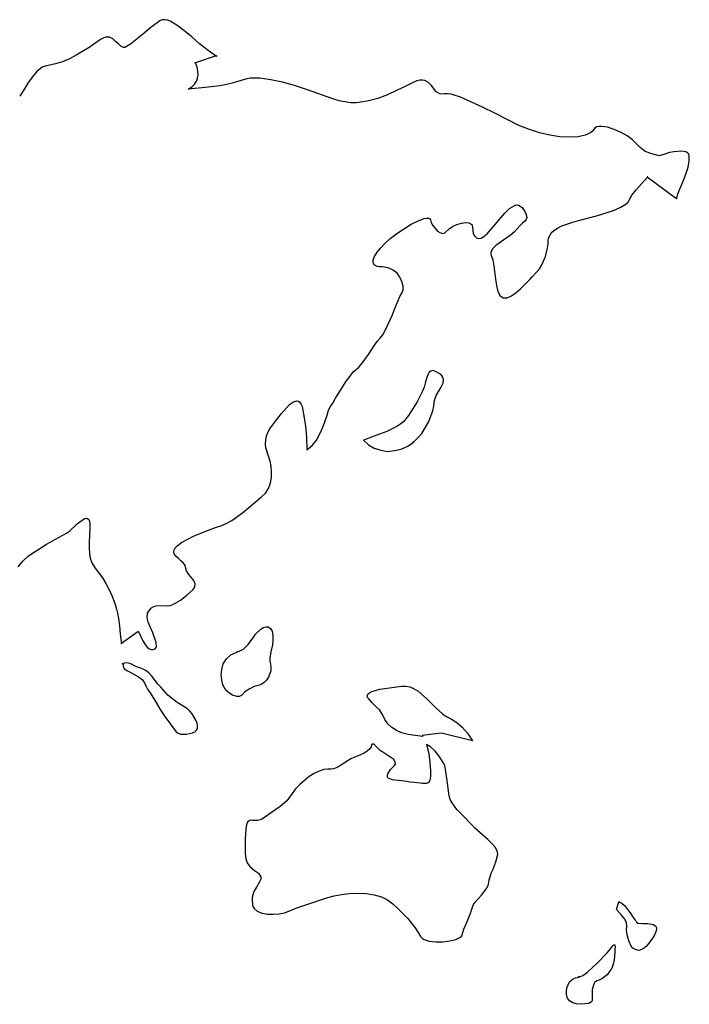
# Model space of a CAD drawing. Extents: x 0 to 24, y 0 to 12.2.
# Tile 4 of 4: x 16.9 to 24, y 0.8 to 11.2. Entities that reach past the tile are written whole.
import ezdxf

# ---------------------------------------------------------------- set-up
doc = ezdxf.new("R2010")
doc.units = 0
doc.layers.add('CK_LEVEL_1', color=7, linetype='CONTINUOUS')

msp = doc.modelspace()

# ---------------------------------------------------------------- linework, layer by layer
at = {"layer": 'CK_LEVEL_1', "color": 2, "linetype": 'CONTINUOUS'}
for p, q in [((18.313284, 11.122741), (18.268085, 11.085761)), ((18.407787, 11.192592), (18.313284, 11.122741)), ((18.43244, 11.204919), (18.407787, 11.192592)), ((18.461203, 11.204919), (18.43244, 11.204919)), ((18.489965, 11.200809), (18.461203, 11.204919)), ((18.518728, 11.188482), (18.489965, 11.200809)), ((18.588579, 11.147394), (18.518728, 11.188483)), ((18.662539, 11.089869), (18.588579, 11.147393)), ((17.812, 11.011801), (17.783237, 10.995366)), ((17.836653, 11.020019), (17.812, 11.011801)), ((17.877741, 11.020019), (17.836653, 11.020019)), ((17.914722, 11.003583), (17.877743, 11.020019)), ((17.943483, 10.974821), (17.914721, 11.003583)), ((18.222887, 11.044672), (18.099621, 10.946059)), ((18.268085, 11.085761), (18.222887, 11.044672)), ((18.744717, 11.024128), (18.66254, 11.089869)), ((18.826893, 10.950168), (18.744715, 11.024128)), ((17.66408, 10.913188), (17.528486, 10.83101)), ((17.783237, 10.995366), (17.66408, 10.913188)), ((17.972246, 10.950168), (17.943483, 10.974821)), ((17.996901, 10.925515), (17.972248, 10.950169)), ((18.025661, 10.913188), (17.996899, 10.925515)), ((18.042097, 10.913188), (18.025661, 10.913188)), ((18.058533, 10.921406), (18.042097, 10.913188)), ((18.099621, 10.946058), (18.058533, 10.921405)), ((18.917288, 10.880317), (18.826893, 10.950168)), ((17.458635, 10.79403), (17.384676, 10.761159)), ((17.528486, 10.83101), (17.458635, 10.79403)), ((18.777586, 10.748833), (19.007685, 10.8269)), ((19.007685, 10.818684), (18.917288, 10.880317)), ((19.007685, 10.8269), (19.007685, 10.818684)), ((17.171015, 10.703635), (17.113489, 10.658437)), ((17.199778, 10.715961), (17.171015, 10.703634)), ((17.310717, 10.740615), (17.199776, 10.715961)), ((17.384676, 10.761159), (17.310717, 10.740615)), ((18.785805, 10.748833), (18.777586, 10.748833)), ((18.80224, 10.703635), (18.785805, 10.748834)), ((18.810457, 10.662546), (18.80224, 10.703635)), ((17.064184, 10.600913), (17.018986, 10.535172)), ((17.113489, 10.658437), (17.064182, 10.600913)), ((18.794024, 10.555715), (18.806349, 10.588586)), ((18.806349, 10.588586), (18.814568, 10.625566)), ((18.814568, 10.625566), (18.810459, 10.662545)), ((19.365156, 10.588586), (19.324068, 10.580369)), ((19.46377, 10.588586), (19.365156, 10.588586)), ((19.578819, 10.572151), (19.46377, 10.588586)), ((17.018986, 10.535171), (16.977898, 10.46532)), ((18.707735, 10.473537), (18.744715, 10.498191)), ((18.888527, 10.489973), (18.707735, 10.473538)), ((18.744717, 10.498191), (18.773479, 10.526953)), ((18.773478, 10.526953), (18.794022, 10.555715)), ((19.040556, 10.506409), (18.888527, 10.489973)), ((19.110407, 10.522843), (19.040556, 10.506409)), ((19.172039, 10.535171), (19.110407, 10.522843)), ((19.324068, 10.580369), (19.172041, 10.535171)), ((19.702085, 10.547498), (19.578819, 10.572151)), ((19.82946, 10.510518), (19.702085, 10.547498)), ((19.965054, 10.46532), (19.82946, 10.510518)), ((20.992273, 10.502299), (20.901878, 10.457101)), ((21.07856, 10.543388), (20.992273, 10.502299)), ((21.115541, 10.559824), (21.078562, 10.543389)), ((21.148411, 10.568042), (21.11554, 10.559824)), ((21.177174, 10.568042), (21.148411, 10.568042)), ((21.201826, 10.563932), (21.177174, 10.568042)), ((21.238808, 10.543388), (21.201828, 10.563932)), ((21.271677, 10.510518), (21.238806, 10.543389)), ((21.320984, 10.444776), (21.271677, 10.510517)), ((16.977898, 10.46532), (16.932701, 10.399578)), ((20.23213, 10.370815), (19.965054, 10.46532)), ((20.807375, 10.411903), (20.704653, 10.374925)), ((20.901878, 10.457102), (20.807375, 10.411903)), ((21.357965, 10.424231), (21.320986, 10.444776)), ((21.37851, 10.420122), (21.357965, 10.424232)), ((21.403162, 10.424231), (21.37851, 10.420121)), ((21.436033, 10.424231), (21.403162, 10.424231)), ((21.477121, 10.420122), (21.436033, 10.424232)), ((21.52232, 10.407796), (21.477121, 10.420122)), ((21.571627, 10.391359), (21.52232, 10.407795)), ((21.809942, 10.284529), (21.571627, 10.391359)), ((20.297873, 10.35027), (20.23213, 10.370815)), ((20.359507, 10.337945), (20.297873, 10.350271)), ((20.421141, 10.329727), (20.359509, 10.337945)), ((20.478664, 10.329727), (20.421141, 10.329727)), ((20.593712, 10.346162), (20.478662, 10.329727)), ((20.704653, 10.374925), (20.593712, 10.346162)), ((21.937317, 10.218787), (21.809942, 10.284529)), ((22.192068, 10.091412), (21.937317, 10.218786)), ((22.303007, 10.046214), (22.192068, 10.091413)), ((23.009735, 10.074976), (22.993299, 10.06265)), ((23.034388, 10.079084), (23.009735, 10.074975)), ((23.06315, 10.079084), (23.034388, 10.079084)), ((23.124784, 10.070867), (23.06315, 10.079084)), ((23.194635, 10.046214), (23.124784, 10.070868)), ((22.409838, 10.013343), (22.303007, 10.046214)), ((22.516668, 9.988689), (22.409838, 10.013343)), ((22.623499, 9.972254), (22.516668, 9.988689)), ((22.726221, 9.968144), (22.623499, 9.972254)), ((22.816616, 9.972254), (22.726221, 9.968144)), ((22.890577, 9.988689), (22.816618, 9.972254)), ((22.923449, 10.001016), (22.890577, 9.988689)), ((22.948101, 10.013343), (22.923447, 10.001016)), ((22.968645, 10.029778), (22.948101, 10.013343)), ((22.993299, 10.06265), (22.968647, 10.029778)), ((23.268593, 10.017451), (23.194633, 10.046213)), ((23.334335, 9.980472), (23.268593, 10.017451)), ((23.387753, 9.939383), (23.334337, 9.980472)), ((23.469931, 9.857205), (23.387753, 9.939383)), ((23.523344, 9.816116), (23.469929, 9.857205)), ((23.593195, 9.791463), (23.523344, 9.816117)), ((23.671265, 9.770919), (23.593195, 9.791463)), ((23.728788, 9.787354), (23.671265, 9.770919)), ((23.778095, 9.80379), (23.728788, 9.787355)), ((23.823294, 9.812008), (23.778097, 9.80379)), ((23.864382, 9.816116), (23.823294, 9.812007)), ((23.897253, 9.820226), (23.864382, 9.816116)), ((23.950668, 9.812008), (23.897253, 9.820226)), ((23.971212, 9.799681), (23.950668, 9.812008)), ((23.98354, 9.787354), (23.971212, 9.799681)), ((23.987648, 9.766809), (23.98354, 9.787354)), ((23.987648, 9.717504), (23.987648, 9.766809)), ((23.950668, 9.577802), (23.975321, 9.651761)), ((23.975321, 9.651761), (23.987648, 9.717505)), ((23.482256, 9.47508), (23.552107, 9.549039)), ((23.552107, 9.549039), (23.543888, 9.549039)), ((23.543888, 9.549039), (23.843838, 9.32716)), ((23.921906, 9.503841), (23.950668, 9.577802)), ((23.428841, 9.413445), (23.482256, 9.47508)), ((23.86849, 9.368249), (23.921906, 9.503842)), ((23.354881, 9.302506), (23.383644, 9.355922)), ((23.383642, 9.355922), (23.428841, 9.413445)), ((23.852055, 9.318942), (23.860273, 9.339486)), ((23.860273, 9.339486), (23.868492, 9.368249)), ((22.093454, 9.21622), (22.142761, 9.244982)), ((22.142761, 9.244982), (22.163305, 9.2532)), ((22.163305, 9.2532), (22.18796, 9.24909)), ((22.18796, 9.249091), (22.204395, 9.240873)), ((22.204393, 9.240872), (22.224937, 9.224438)), ((23.264484, 9.228547), (23.32201, 9.265527)), ((23.32201, 9.265527), (23.342554, 9.281961)), ((23.342554, 9.281961), (23.354881, 9.302506)), ((23.843838, 9.32716), (23.852055, 9.318942)), ((21.941425, 9.047756), (22.044147, 9.166913)), ((22.044147, 9.166913), (22.093454, 9.21622)), ((22.224939, 9.224438), (22.253702, 9.183349)), ((22.2537, 9.183349), (22.270136, 9.150477)), ((22.270136, 9.150477), (22.274244, 9.121716)), ((22.833054, 9.092954), (23.009735, 9.13815)), ((23.009735, 9.138151), (23.190527, 9.195676)), ((23.190525, 9.195676), (23.264484, 9.228547)), ((20.905989, 8.953252), (21.058016, 9.051865)), ((21.058016, 9.051865), (21.131975, 9.084736)), ((21.131975, 9.084736), (21.193607, 9.109389)), ((21.193609, 9.109388), (21.218264, 9.113498)), ((21.218264, 9.113498), (21.238808, 9.113498)), ((21.238808, 9.113498), (21.251135, 9.109388)), ((21.251133, 9.109388), (21.25935, 9.097061)), ((21.25935, 9.097062), (21.267569, 9.0683)), ((21.267569, 9.068299), (21.284004, 9.035428)), ((21.284004, 9.035429), (21.333311, 8.977905)), ((21.456577, 9.002558), (21.493557, 9.027212)), ((21.493557, 9.027212), (21.538754, 9.047756)), ((21.538755, 9.047756), (21.588062, 9.060083)), ((21.588062, 9.060082), (21.62915, 9.068299)), ((21.62915, 9.068299), (21.66613, 9.06419)), ((21.66613, 9.064191), (21.694893, 9.047756)), ((21.694893, 9.047756), (21.699001, 9.035429)), ((21.699001, 9.035429), (21.70311, 9.018994)), ((21.896227, 8.99434), (21.941425, 9.047756)), ((22.204393, 9.035429), (22.142761, 8.965578)), ((22.229046, 9.060082), (22.204393, 9.035428)), ((22.2537, 9.080626), (22.229046, 9.060082)), ((22.270136, 9.101171), (22.2537, 9.080626)), ((22.274244, 9.121716), (22.270136, 9.101171)), ((22.598846, 9.006667), (22.644043, 9.031321)), ((22.644043, 9.03132), (22.697458, 9.051865)), ((22.69746, 9.051865), (22.759092, 9.072409)), ((22.759092, 9.072409), (22.833052, 9.092954)), ((20.836136, 8.899836), (20.905987, 8.953252)), ((21.333311, 8.977904), (21.357965, 8.961469)), ((21.357965, 8.961469), (21.386728, 8.953252)), ((21.386726, 8.953252), (21.411379, 8.957361)), ((21.411379, 8.957361), (21.456577, 9.002558)), ((21.703112, 9.018993), (21.711329, 8.953252)), ((21.711329, 8.953252), (21.723656, 8.928597)), ((21.723654, 8.928597), (21.744198, 8.908053)), ((21.822268, 8.920381), (21.859247, 8.949142)), ((21.859247, 8.949142), (21.896227, 8.994339)), ((22.097563, 8.928597), (22.048256, 8.895726)), ((22.142761, 8.965578), (22.097563, 8.928598)), ((22.504341, 8.903945), (22.516668, 8.928598)), ((22.516668, 8.928597), (22.533104, 8.95736)), ((22.533104, 8.957361), (22.561867, 8.982015)), ((22.561867, 8.982014), (22.598846, 9.006667)), ((20.737524, 8.801223), (20.778612, 8.846421)), ((20.778612, 8.84642), (20.836138, 8.899836)), ((21.744198, 8.908053), (21.764742, 8.899836)), ((21.764744, 8.899836), (21.793507, 8.903945)), ((21.793507, 8.903945), (21.822269, 8.920381)), ((21.949644, 8.825875), (21.916773, 8.793004)), ((21.994841, 8.858747), (21.949644, 8.825875)), ((22.048256, 8.895727), (21.994841, 8.858747)), ((22.492016, 8.801223), (22.500235, 8.842312)), ((22.500235, 8.875183), (22.504343, 8.903945)), ((22.500235, 8.842312), (22.500235, 8.875183)), ((20.671782, 8.710828), (20.700544, 8.756024)), ((20.700544, 8.756024), (20.737524, 8.801223)), ((21.916771, 8.793005), (21.896227, 8.756025)), ((21.896227, 8.756024), (21.896227, 8.73959)), ((21.896227, 8.73959), (21.900335, 8.719045)), ((21.900337, 8.719045), (21.916773, 8.673848)), ((22.47147, 8.710828), (22.492014, 8.801223)), ((20.655346, 8.673848), (20.671782, 8.710828)), ((20.655346, 8.645085), (20.655346, 8.673847)), ((20.667673, 8.620432), (20.655346, 8.645086)), ((20.700544, 8.603996), (20.667673, 8.620431)), ((21.916771, 8.673848), (21.929098, 8.612215)), ((21.929098, 8.612215), (21.945534, 8.472513)), ((22.409838, 8.579343), (22.43449, 8.620432)), ((22.43449, 8.620432), (22.47147, 8.710828)), ((20.725197, 8.599888), (20.700544, 8.603997)), ((20.75396, 8.599888), (20.725197, 8.599888)), ((20.815592, 8.59167), (20.75396, 8.599888)), ((20.869007, 8.567017), (20.815592, 8.59167)), ((20.910097, 8.534145), (20.869009, 8.567017)), ((20.938858, 8.493056), (20.910095, 8.534145)), ((22.327662, 8.493056), (22.381077, 8.546472)), ((22.381075, 8.546472), (22.409838, 8.579343)), ((20.959402, 8.447859), (20.938858, 8.493057)), ((20.971729, 8.398553), (20.959402, 8.447859)), ((21.945536, 8.472513), (21.957861, 8.402662)), ((22.212612, 8.373899), (22.307116, 8.468404)), ((22.307116, 8.468404), (22.32766, 8.493057)), ((20.938858, 8.287613), (20.959402, 8.324593)), ((20.959402, 8.324593), (20.971729, 8.357464)), ((20.971729, 8.357464), (20.971729, 8.398553)), ((21.957861, 8.402661), (21.970188, 8.341027)), ((21.970188, 8.341028), (21.994841, 8.295832)), ((22.113998, 8.295831), (22.163305, 8.328702)), ((22.163305, 8.328702), (22.212612, 8.373899)), ((20.885443, 8.160237), (20.938858, 8.287612)), ((21.994841, 8.295831), (22.011276, 8.283504)), ((22.011276, 8.283504), (22.027712, 8.275286)), ((22.027712, 8.275286), (22.0688, 8.275286)), ((22.0688, 8.275286), (22.113998, 8.295831)), ((20.85668, 8.086278), (20.885443, 8.160238)), ((20.790939, 7.942467), (20.856682, 8.086278)), ((20.758068, 7.884943), (20.790939, 7.942468)), ((20.671782, 7.774004), (20.700544, 7.815093)), ((20.700544, 7.815093), (20.729307, 7.847963)), ((20.729305, 7.847963), (20.758068, 7.884943)), ((20.606039, 7.67539), (20.671782, 7.774003)), ((20.507425, 7.543905), (20.540297, 7.584994)), ((20.540297, 7.584994), (20.606039, 7.67539)), ((20.412922, 7.449401), (20.445793, 7.494599)), ((20.445793, 7.494599), (20.478664, 7.519252)), ((20.478664, 7.519252), (20.507427, 7.543905)), ((21.247025, 7.49049), (21.234697, 7.469946)), ((21.26346, 7.502818), (21.247025, 7.49049)), ((21.284004, 7.506925), (21.26346, 7.502817)), ((21.312767, 7.498708), (21.284004, 7.506925)), ((21.353855, 7.478163), (21.312767, 7.498708)), ((21.374399, 7.461729), (21.353855, 7.478164)), ((20.334852, 7.334352), (20.371832, 7.395986)), ((20.371832, 7.395986), (20.41292, 7.449401)), ((21.205936, 7.375441), (21.193609, 7.334352)), ((21.214153, 7.412421), (21.205935, 7.375441)), ((21.22648, 7.445292), (21.214155, 7.412421)), ((21.234697, 7.469946), (21.226479, 7.445292)), ((21.386726, 7.445292), (21.374399, 7.461728)), ((21.374399, 7.334352), (21.394943, 7.375441)), ((21.399054, 7.412421), (21.386728, 7.445292)), ((21.394945, 7.375441), (21.399054, 7.412421)), ((20.260893, 7.215195), (20.334852, 7.334352)), ((21.173065, 7.285046), (21.11965, 7.178215)), ((21.193609, 7.334352), (21.173065, 7.285046)), ((21.325094, 7.252175), (21.374401, 7.334352)), ((19.776045, 7.149453), (19.817133, 7.178215)), ((19.817133, 7.178215), (19.854113, 7.190542)), ((19.854115, 7.190542), (19.87055, 7.186433)), ((19.87055, 7.186433), (19.882875, 7.174106)), ((19.882875, 7.174106), (19.895203, 7.157671)), ((20.207478, 7.128908), (20.23213, 7.165888)), ((20.23213, 7.165888), (20.260893, 7.215195)), ((21.11965, 7.178215), (21.029253, 7.034404)), ((21.296331, 7.133017), (21.30044, 7.178215)), ((21.30044, 7.178215), (21.308659, 7.215195)), ((21.308659, 7.215195), (21.325094, 7.252175)), ((19.689758, 7.054949), (19.776045, 7.149453)), ((19.895203, 7.157671), (19.90753, 7.128909)), ((19.90753, 7.128908), (19.928074, 7.030295)), ((20.170498, 7.038513), (20.186934, 7.091929)), ((20.186934, 7.091929), (20.207478, 7.128909)), ((21.26346, 7.026186), (21.284004, 7.083711)), ((21.284004, 7.083711), (21.296329, 7.133017)), ((19.60758, 6.948118), (19.689758, 7.054949)), ((19.928074, 7.030295), (19.94451, 6.923464)), ((20.125299, 6.911138), (20.149954, 6.97688)), ((20.149954, 6.97688), (20.170498, 7.038513)), ((20.979948, 6.972771), (20.947077, 6.948118)), ((21.000492, 6.997424), (20.979948, 6.972771)), ((21.029253, 7.034404), (21.00049, 6.997424)), ((21.205936, 6.90292), (21.238808, 6.964553)), ((21.238808, 6.964553), (21.26346, 7.026186)), ((19.533621, 6.820742), (19.550056, 6.861831)), ((19.550056, 6.861831), (19.574709, 6.90292)), ((19.574709, 6.90292), (19.60758, 6.948118)), ((19.94451, 6.923464), (19.952726, 6.804307)), ((20.096539, 6.841287), (20.125301, 6.911138)), ((20.799156, 6.86594), (20.725197, 6.837178)), ((20.905989, 6.919355), (20.799158, 6.865941)), ((20.947077, 6.948118), (20.905989, 6.919355)), ((21.168955, 6.845396), (21.205935, 6.90292)), ((19.521296, 6.734456), (19.525404, 6.775545)), ((19.525404, 6.775545), (19.533621, 6.820742)), ((19.952726, 6.804307), (19.956835, 6.672823)), ((20.01436, 6.71802), (20.059557, 6.775546)), ((20.059557, 6.775545), (20.096537, 6.841287)), ((20.725197, 6.837178), (20.556732, 6.775545)), ((20.556732, 6.775545), (20.606039, 6.726238)), ((21.021036, 6.709803), (21.078562, 6.750891)), ((21.07856, 6.750891), (21.123756, 6.796089)), ((21.07856, 6.750891), (21.07856, 6.759109)), ((21.07856, 6.759109), (21.07856, 6.750891)), ((21.123758, 6.796089), (21.168957, 6.845396)), ((19.525404, 6.693367), (19.521296, 6.734456)), ((19.554165, 6.607081), (19.525402, 6.693367)), ((19.956835, 6.672823), (20.01436, 6.71802)), ((20.606039, 6.726238), (20.667673, 6.689258)), ((20.667673, 6.689258), (20.737524, 6.668714)), ((20.737524, 6.668714), (20.807375, 6.656387)), ((20.807375, 6.656387), (20.881334, 6.664605)), ((20.881334, 6.664605), (20.951185, 6.68104)), ((20.951185, 6.68104), (21.021036, 6.709803)), ((19.570601, 6.553665), (19.554165, 6.607081)), ((19.582928, 6.50025), (19.570601, 6.553665)), ((19.587036, 6.438616), (19.582928, 6.50025)), ((19.587036, 6.381092), (19.587036, 6.438616)), ((19.574709, 6.323568), (19.587036, 6.381093)), ((19.521296, 6.216737), (19.554167, 6.266043)), ((19.554165, 6.266043), (19.574709, 6.323568)), ((19.278872, 6.007184), (19.480207, 6.175648)), ((19.480206, 6.175648), (19.521294, 6.216737)), ((17.536705, 5.892135), (17.581903, 5.925006)), ((17.581903, 5.925006), (17.618883, 5.94966)), ((17.618883, 5.94966), (17.635319, 5.953768)), ((17.635317, 5.953768), (17.647644, 5.94966)), ((17.647644, 5.94966), (17.659971, 5.937333)), ((17.659971, 5.937333), (17.668188, 5.920897)), ((17.668188, 5.920897), (17.672297, 5.892135)), ((19.114515, 5.900353), (19.167931, 5.929115)), ((19.167931, 5.929115), (19.278872, 6.007185)), ((17.425764, 5.793522), (17.458635, 5.814066)), ((17.458635, 5.814066), (17.536705, 5.892136)), ((17.672298, 5.851046), (17.66408, 5.699018)), ((17.672298, 5.892135), (17.672298, 5.851046)), ((18.769369, 5.76476), (18.921396, 5.826393)), ((18.921398, 5.826393), (18.995358, 5.855155)), ((18.995358, 5.855155), (19.0611, 5.8757)), ((19.0611, 5.8757), (19.114515, 5.900353)), ((17.26141, 5.703127), (17.310717, 5.731889)), ((17.310717, 5.731889), (17.425764, 5.793522)), ((18.637884, 5.694909), (18.769369, 5.76476)), ((17.088837, 5.596296), (17.150469, 5.637385)), ((17.150469, 5.637385), (17.207994, 5.674366)), ((17.207994, 5.674365), (17.26141, 5.703127)), ((17.66408, 5.699018), (17.66408, 5.637385)), ((17.66408, 5.637385), (17.668188, 5.57986)), ((18.555708, 5.600405), (18.563925, 5.629167)), ((18.563925, 5.629167), (18.592688, 5.662038)), ((18.592688, 5.662038), (18.637884, 5.694909)), ((16.96557, 5.497683), (17.023094, 5.551098)), ((17.023094, 5.551098), (17.088837, 5.596296)), ((17.668188, 5.57986), (17.676407, 5.530554)), ((17.676407, 5.530554), (17.692842, 5.481247)), ((18.559816, 5.575751), (18.555708, 5.600405)), ((18.576252, 5.551098), (18.559816, 5.575751)), ((18.605013, 5.526445), (18.57625, 5.551098)), ((18.629667, 5.501792), (18.605013, 5.526445)), ((18.65843, 5.477138), (18.629667, 5.501792)), ((16.916264, 5.440158), (16.96557, 5.497684)), ((17.692842, 5.481247), (17.721605, 5.436049)), ((17.721605, 5.436049), (17.758585, 5.382634)), ((18.674864, 5.452485), (18.658428, 5.477138)), ((18.683083, 5.423723), (18.674864, 5.452485)), ((18.691301, 5.399069), (18.683083, 5.423723)), ((18.707735, 5.370307), (18.691299, 5.399069)), ((17.758585, 5.382634), (17.803782, 5.32511)), ((17.803782, 5.32511), (17.840761, 5.263476)), ((18.728281, 5.341545), (18.707737, 5.370307)), ((18.748825, 5.316892), (18.728281, 5.341545)), ((18.769369, 5.28813), (18.748825, 5.316892)), ((17.840761, 5.263476), (17.898287, 5.148428)), ((18.69541, 5.14021), (18.761152, 5.201843)), ((18.761152, 5.201843), (18.777588, 5.230605)), ((18.781696, 5.259368), (18.769371, 5.28813)), ((18.777586, 5.230605), (18.781694, 5.259368)), ((17.898287, 5.148428), (17.939375, 5.041597)), ((18.5516, 5.045706), (18.625559, 5.086795)), ((18.625559, 5.086795), (18.69541, 5.14021)), ((17.939375, 5.041597), (17.9517, 4.99229)), ((17.951702, 4.99229), (17.964029, 4.951201)), ((18.280413, 4.951201), (18.300957, 4.984072)), ((18.300957, 4.984072), (18.321501, 5.008726)), ((18.321501, 5.008726), (18.346155, 5.021052)), ((18.346155, 5.021052), (18.370808, 5.02927)), ((18.370808, 5.02927), (18.428331, 5.033379)), ((18.428331, 5.033379), (18.485857, 5.02927)), ((18.485857, 5.02927), (18.518728, 5.033379)), ((18.518728, 5.033379), (18.5516, 5.045706)), ((17.964029, 4.951201), (17.972248, 4.893677)), ((17.972246, 4.893677), (17.984571, 4.819717)), ((18.284521, 4.856697), (18.276302, 4.906004)), ((18.276304, 4.906004), (18.280413, 4.951201)), ((17.984573, 4.819717), (17.992792, 4.729322)), ((18.333828, 4.745757), (18.284521, 4.856697)), ((19.418573, 4.729322), (19.471989, 4.782737)), ((19.471989, 4.782737), (19.496641, 4.799173)), ((19.496641, 4.799173), (19.525404, 4.807391)), ((19.525404, 4.807391), (19.550056, 4.807391)), ((19.550056, 4.807391), (19.574709, 4.790955)), ((19.574709, 4.790955), (19.591145, 4.762193)), ((17.99279, 4.729322), (18.005117, 4.6266)), ((18.005117, 4.634818), (18.177691, 4.758084)), ((18.177691, 4.758084), (18.185907, 4.758084)), ((18.185907, 4.758084), (18.231106, 4.659472)), ((18.370808, 4.643035), (18.333828, 4.745758)), ((19.340504, 4.622491), (19.398027, 4.700561)), ((19.398027, 4.70056), (19.418571, 4.729322)), ((19.591146, 4.762193), (19.599365, 4.712886)), ((19.599363, 4.712886), (19.599363, 4.66358)), ((18.005117, 4.6266), (18.005117, 4.634818)), ((18.231106, 4.659471), (18.255758, 4.622491)), ((18.255758, 4.622491), (18.276302, 4.593729)), ((18.276304, 4.593729), (18.296848, 4.577293)), ((18.296848, 4.577293), (18.317392, 4.569076)), ((18.317392, 4.569075), (18.337936, 4.569075)), ((18.337936, 4.569075), (18.35848, 4.577293)), ((18.35848, 4.577293), (18.370808, 4.589621)), ((18.374916, 4.601947), (18.370808, 4.643035)), ((18.370808, 4.58962), (18.374916, 4.601947)), ((19.258326, 4.556749), (19.291197, 4.573184)), ((19.291197, 4.573184), (19.340504, 4.622491)), ((19.595255, 4.618382), (19.578819, 4.544423)), ((19.599363, 4.66358), (19.595255, 4.618382)), ((19.077536, 4.417047), (19.110407, 4.470462)), ((19.110407, 4.470462), (19.155603, 4.511551)), ((19.155603, 4.511551), (19.188475, 4.527987)), ((19.188475, 4.527987), (19.221346, 4.540313)), ((19.221346, 4.540313), (19.213129, 4.540313)), ((19.213129, 4.540313), (19.221346, 4.540313)), ((19.221346, 4.540313), (19.258326, 4.556749)), ((19.578819, 4.544422), (19.566492, 4.47868)), ((19.566492, 4.47868), (19.566492, 4.445809)), ((18.021553, 4.412938), (18.013334, 4.421156)), ((18.013334, 4.421156), (18.021553, 4.412939)), ((18.03388, 4.425265), (18.021553, 4.412938)), ((18.021553, 4.412938), (18.021553, 4.388285)), ((18.021553, 4.388285), (18.03388, 4.36774)), ((18.054424, 4.429374), (18.03388, 4.425265)), ((18.03388, 4.36774), (18.062643, 4.347196)), ((18.074968, 4.425265), (18.054424, 4.429374)), ((18.103731, 4.417047), (18.074968, 4.425265)), ((18.157146, 4.388285), (18.103731, 4.417047)), ((18.185907, 4.380067), (18.157145, 4.388285)), ((18.210562, 4.371849), (18.185907, 4.380067)), ((18.255758, 4.351305), (18.210562, 4.371849)), ((19.056992, 4.301998), (19.0611, 4.359523)), ((19.0611, 4.359523), (19.077536, 4.417048)), ((19.566492, 4.445809), (19.574711, 4.412939)), ((19.574709, 4.412938), (19.578817, 4.380067)), ((19.578819, 4.380067), (19.578819, 4.343087)), ((18.062641, 4.347196), (18.103729, 4.326651)), ((18.103731, 4.326651), (18.185907, 4.281454)), ((18.185907, 4.281454), (18.222887, 4.252692)), ((18.292738, 4.322543), (18.255758, 4.351305)), ((18.32972, 4.285563), (18.29274, 4.322543)), ((18.387243, 4.203385), (18.329718, 4.285563)), ((19.0611, 4.244474), (19.056992, 4.301999)), ((19.554165, 4.277345), (19.533621, 4.244474)), ((19.578819, 4.343087), (19.554167, 4.277345)), ((18.222887, 4.252692), (18.247541, 4.215712)), ((18.247541, 4.215712), (18.263977, 4.178732)), ((18.263977, 4.178732), (18.280413, 4.149971)), ((18.420115, 4.170514), (18.387243, 4.203385)), ((18.494074, 4.088336), (18.420115, 4.170514)), ((19.073427, 4.195167), (19.0611, 4.244474)), ((19.093971, 4.158187), (19.073427, 4.195168)), ((19.118624, 4.129425), (19.093971, 4.158187)), ((19.402136, 4.178732), (19.348721, 4.149971)), ((19.459661, 4.191058), (19.402136, 4.178732)), ((19.484314, 4.203385), (19.459661, 4.191058)), ((19.508968, 4.219821), (19.484316, 4.203385)), ((19.533621, 4.244474), (19.508968, 4.219821)), ((20.679998, 4.137643), (20.725197, 4.149971)), ((20.725197, 4.14997), (20.778612, 4.158187)), ((20.778612, 4.158187), (20.955294, 4.182841)), ((20.955294, 4.182841), (20.996382, 4.182841)), ((20.996384, 4.182841), (21.041582, 4.174623)), ((21.04158, 4.174623), (21.082668, 4.158187)), ((21.08267, 4.158187), (21.131977, 4.129426)), ((18.280413, 4.14997), (18.313284, 4.100663)), ((18.313284, 4.100663), (18.374916, 4.00205)), ((18.543381, 4.047248), (18.494074, 4.088336)), ((18.592688, 4.010268), (18.543381, 4.047248)), ((19.147387, 4.104772), (19.118624, 4.129425)), ((19.176149, 4.088336), (19.147387, 4.104772)), ((19.200802, 4.080119), (19.176149, 4.088336)), ((19.221346, 4.071901), (19.200802, 4.080119)), ((19.246, 4.071901), (19.221346, 4.071901)), ((19.262434, 4.080119), (19.245998, 4.071901)), ((19.274761, 4.088336), (19.262434, 4.080119)), ((19.303524, 4.121207), (19.274761, 4.088336)), ((19.348722, 4.14997), (19.303524, 4.121207)), ((20.593712, 4.080119), (20.601931, 4.096554)), ((20.597822, 4.063683), (20.593714, 4.080119)), ((20.610147, 4.047248), (20.597822, 4.063684)), ((20.601931, 4.096554), (20.618366, 4.11299)), ((20.643019, 4.010268), (20.610147, 4.047248)), ((20.618366, 4.11299), (20.643019, 4.125316)), ((20.643019, 4.125316), (20.679998, 4.137643)), ((21.131975, 4.129425), (21.222372, 4.047248)), ((21.222372, 4.047248), (21.308659, 3.960961)), ((18.374916, 4.00205), (18.411896, 3.936308)), ((18.699518, 3.944526), (18.592688, 4.010268)), ((18.724173, 3.919872), (18.69952, 3.944526)), ((20.684107, 3.969179), (20.643019, 4.010268)), ((20.725197, 3.932199), (20.684109, 3.969179)), ((21.308659, 3.960961), (21.390837, 3.887001)), ((18.411898, 3.936308), (18.461205, 3.862348)), ((18.461203, 3.862348), (18.58036, 3.702102)), ((18.748825, 3.89111), (18.724173, 3.919872)), ((18.789913, 3.825368), (18.748825, 3.89111)), ((20.75396, 3.882892), (20.725197, 3.932199)), ((20.778612, 3.829477), (20.75396, 3.882892)), ((21.390835, 3.887001), (21.436031, 3.858239)), ((21.436033, 3.858239), (21.481232, 3.833586)), ((18.80224, 3.792497), (18.789913, 3.825368)), ((18.806349, 3.763735), (18.80224, 3.792497)), ((18.806349, 3.734973), (18.806349, 3.763735)), ((20.811483, 3.784279), (20.778612, 3.829477)), ((20.852571, 3.747299), (20.811483, 3.784279)), ((20.901878, 3.714428), (20.852571, 3.747299)), ((21.481232, 3.833586), (21.538755, 3.800715)), ((21.538755, 3.800715), (21.596281, 3.751408)), ((21.596279, 3.751408), (21.649694, 3.685666)), ((18.58036, 3.702102), (18.600904, 3.685666)), ((18.600904, 3.685666), (18.625559, 3.677448)), ((18.625559, 3.677448), (18.691301, 3.677448)), ((18.691301, 3.677448), (18.752934, 3.689775)), ((18.752934, 3.689775), (18.777586, 3.702102)), ((18.777586, 3.702102), (18.794022, 3.718537)), ((18.794024, 3.718537), (18.806349, 3.734973)), ((20.955294, 3.689775), (20.901878, 3.714428)), ((21.025145, 3.673339), (20.955294, 3.689775)), ((21.099104, 3.661013), (21.025145, 3.673339)), ((21.181282, 3.652795), (21.099104, 3.661013)), ((21.37851, 3.685666), (21.173065, 3.661013)), ((21.173065, 3.661013), (21.181284, 3.652795)), ((21.703112, 3.607597), (21.37851, 3.685666)), ((21.649694, 3.685666), (21.70311, 3.607597)), ((20.634802, 3.541855), (20.622475, 3.521311)), ((20.63891, 3.5624), (20.634802, 3.541855)), ((20.647127, 3.570617), (20.638908, 3.5624)), ((20.659454, 3.570617), (20.647127, 3.570617)), ((20.671782, 3.5624), (20.659456, 3.570617)), ((20.729305, 3.504875), (20.67178, 3.5624)), ((21.25935, 3.541855), (21.218262, 3.566508)), ((21.218264, 3.566508), (21.242916, 3.472004)), ((21.308659, 3.496658), (21.259352, 3.541855)), ((20.515644, 3.455569), (20.429358, 3.418589)), ((20.560843, 3.476113), (20.515644, 3.455569)), ((20.593712, 3.496658), (20.560841, 3.476113)), ((20.622475, 3.521311), (20.593712, 3.496658)), ((20.749849, 3.492549), (20.729305, 3.504875)), ((20.778612, 3.472004), (20.749849, 3.492549)), ((20.844355, 3.430915), (20.778612, 3.472004)), ((20.873117, 3.410371), (20.844355, 3.430915)), ((21.242916, 3.472004), (21.255243, 3.3775)), ((21.353855, 3.443242), (21.308657, 3.496658)), ((21.394945, 3.3775), (21.353857, 3.443242)), ((20.277328, 3.324084), (20.240349, 3.311758)), ((20.314308, 3.344629), (20.277328, 3.324084)), ((20.334852, 3.361064), (20.314308, 3.344629)), ((20.392378, 3.398044), (20.334852, 3.361064)), ((20.429358, 3.418589), (20.392378, 3.398044)), ((20.840246, 3.30354), (20.881334, 3.344629)), ((20.889551, 3.385718), (20.873116, 3.410371)), ((20.881334, 3.344629), (20.893661, 3.365173)), ((20.893661, 3.365173), (20.889553, 3.385718)), ((21.255243, 3.3775), (21.259352, 3.291213)), ((21.411379, 3.344629), (21.394943, 3.3775)), ((21.419598, 3.30354), (21.411379, 3.344629)), ((19.981489, 3.22958), (19.882875, 3.147403)), ((20.034904, 3.262451), (19.981489, 3.22958)), ((20.08832, 3.287105), (20.034904, 3.262451)), ((20.137627, 3.30354), (20.08832, 3.287105)), ((20.178717, 3.307649), (20.137629, 3.30354)), ((20.211586, 3.307649), (20.178715, 3.307649)), ((20.240349, 3.311758), (20.211586, 3.307649)), ((20.807375, 3.241907), (20.811483, 3.258342)), ((20.807375, 3.225471), (20.807375, 3.241907)), ((20.815592, 3.213145), (20.807375, 3.225471)), ((20.811483, 3.258342), (20.840246, 3.30354)), ((21.25935, 3.233689), (21.255241, 3.1926)), ((21.25935, 3.291213), (21.25935, 3.233689)), ((21.431923, 3.213145), (21.419598, 3.30354)), ((19.882875, 3.147403), (19.837679, 3.102205)), ((20.832027, 3.204927), (20.815592, 3.213145)), ((20.86079, 3.196709), (20.832027, 3.204927)), ((20.988165, 3.180274), (20.86079, 3.196709)), ((21.04158, 3.172056), (20.988165, 3.180274)), ((21.090887, 3.167947), (21.04158, 3.172056)), ((21.181282, 3.15562), (21.090885, 3.167947)), ((21.181282, 3.15562), (21.173063, 3.163838)), ((21.173065, 3.163838), (21.181284, 3.15562)), ((21.218264, 3.15562), (21.181284, 3.15562)), ((21.242916, 3.167947), (21.218264, 3.15562)), ((21.255243, 3.1926), (21.242916, 3.167947)), ((21.456577, 3.028245), (21.431923, 3.213145)), ((19.776045, 3.01181), (19.747282, 2.97483)), ((19.804808, 3.052898), (19.776045, 3.01181)), ((19.837679, 3.102205), (19.804808, 3.052898)), ((21.468904, 2.987156), (21.456579, 3.028245)), ((19.677431, 2.913196), (19.587036, 2.851563)), ((19.747282, 2.97483), (19.677431, 2.913196)), ((21.489449, 2.954285), (21.468904, 2.987156)), ((21.538755, 2.884434), (21.489449, 2.954285)), ((19.537729, 2.814583), (19.480206, 2.777603)), ((19.587036, 2.851563), (19.537729, 2.814583)), ((21.612715, 2.810474), (21.538755, 2.884434)), ((21.694893, 2.720079), (21.612715, 2.810474)), ((19.31996, 2.707752), (19.311741, 2.625575)), ((19.324068, 2.732406), (19.31996, 2.707752)), ((19.332285, 2.748841), (19.324066, 2.732406)), ((19.352831, 2.765277), (19.332287, 2.748841)), ((19.377483, 2.769386), (19.352831, 2.765277)), ((19.389811, 2.765277), (19.377483, 2.769386)), ((19.439117, 2.765277), (19.389811, 2.765277)), ((19.480206, 2.777603), (19.439117, 2.765277)), ((21.727764, 2.687208), (21.694893, 2.720079)), ((19.311741, 2.625575), (19.307632, 2.56805)), ((21.863358, 2.56805), (21.727764, 2.687208)), ((19.307632, 2.56805), (19.307632, 2.416022)), ((21.904446, 2.526962), (21.863358, 2.56805)), ((21.941425, 2.485873), (21.904446, 2.526962)), ((19.307632, 2.416022), (19.315851, 2.362606)), ((21.961969, 2.448893), (21.941425, 2.485873)), ((21.949644, 2.329735), (21.970188, 2.411913)), ((21.970188, 2.411913), (21.961969, 2.448893)), ((19.315851, 2.362606), (19.328176, 2.321517)), ((19.328176, 2.321517), (19.356939, 2.280429)), ((21.916771, 2.247558), (21.949642, 2.329735)), ((19.356939, 2.280429), (19.402136, 2.243449)), ((19.402136, 2.243449), (19.426788, 2.227013)), ((19.42679, 2.227013), (19.447334, 2.210578)), ((19.447334, 2.210578), (19.459661, 2.194142)), ((19.459661, 2.194142), (19.471987, 2.173598)), ((21.88801, 2.173598), (21.900337, 2.210578)), ((21.900337, 2.210578), (21.916773, 2.247558)), ((19.459661, 2.120182), (19.42679, 2.062658)), ((19.471989, 2.148944), (19.459663, 2.120182)), ((19.471989, 2.173598), (19.471989, 2.148944)), ((21.85103, 2.050331), (21.867466, 2.083202)), ((21.867466, 2.083202), (21.875685, 2.111965)), ((21.875683, 2.111965), (21.879791, 2.140727)), ((21.879793, 2.140727), (21.88801, 2.173598)), ((19.398027, 2.01746), (19.381592, 1.959936)), ((19.42679, 2.062658), (19.398027, 2.01746)), ((20.178717, 1.955827), (20.244459, 1.972263)), ((20.244457, 1.972263), (20.322527, 1.988698)), ((20.322527, 1.988698), (20.408813, 1.996916)), ((20.408813, 1.996916), (20.4951, 2.001025)), ((20.4951, 2.001025), (20.585495, 1.996916)), ((20.585495, 1.996916), (20.667673, 1.984589)), ((20.667673, 1.984589), (20.745741, 1.964045)), ((21.735981, 1.910629), (21.797613, 1.98048)), ((21.797615, 1.98048), (21.85103, 2.050331)), ((19.381592, 1.959936), (19.381592, 1.927065)), ((19.381592, 1.927065), (19.3857, 1.881867)), ((19.385702, 1.881867), (19.389811, 1.861323)), ((19.854115, 1.844887), (19.956837, 1.881867)), ((19.956835, 1.881867), (20.178715, 1.955827)), ((20.745741, 1.964045), (20.807375, 1.931174)), ((20.807375, 1.931174), (20.864899, 1.890085)), ((20.864899, 1.890085), (20.918314, 1.840778)), ((21.703112, 1.853105), (21.715437, 1.881867)), ((21.715437, 1.881867), (21.735981, 1.910629)), ((23.219288, 1.828452), (23.24394, 1.914738)), ((23.24394, 1.914738), (23.252159, 1.906521)), ((23.252159, 1.906521), (23.276812, 1.894194)), ((23.276812, 1.894194), (23.305574, 1.869541)), ((23.305574, 1.869541), (23.3631, 1.795581)), ((19.389811, 1.861323), (19.402136, 1.840778)), ((19.402136, 1.840778), (19.435007, 1.812016)), ((19.435007, 1.812016), (19.484314, 1.791472)), ((19.484314, 1.791472), (19.541838, 1.779145)), ((19.54184, 1.779145), (19.603472, 1.779145)), ((19.603472, 1.779145), (19.665106, 1.783254)), ((19.665106, 1.783254), (19.72263, 1.795581)), ((19.72263, 1.795581), (19.767828, 1.812016)), ((19.767828, 1.812016), (19.854115, 1.844887)), ((20.918314, 1.840778), (21.016928, 1.738056)), ((21.649694, 1.709294), (21.682566, 1.791472)), ((21.682566, 1.791472), (21.70311, 1.853105)), ((23.276812, 1.766819), (23.219288, 1.828452)), ((23.309683, 1.72573), (23.276812, 1.766819)), ((23.363098, 1.795581), (23.387751, 1.754492)), ((21.016928, 1.738056), (21.099104, 1.635334)), ((21.612715, 1.623008), (21.649694, 1.709294)), ((23.326118, 1.68875), (23.309683, 1.72573)), ((23.330227, 1.655879), (23.326118, 1.68875)), ((23.387753, 1.754492), (23.412405, 1.721621)), ((23.412405, 1.721621), (23.424732, 1.709294)), ((23.424732, 1.709294), (23.432951, 1.696968)), ((23.432949, 1.696968), (23.449385, 1.684641)), ((23.449385, 1.684641), (23.494583, 1.680532)), ((23.494583, 1.680532), (23.552107, 1.680532)), ((23.552107, 1.680532), (23.605522, 1.672314)), ((23.605522, 1.672314), (23.626066, 1.659988)), ((21.099104, 1.635334), (21.131975, 1.586028)), ((21.131975, 1.586028), (21.156628, 1.544939)), ((21.592171, 1.553157), (21.612715, 1.623008)), ((23.326118, 1.610681), (23.330227, 1.655879)), ((23.334335, 1.561374), (23.326118, 1.610681)), ((23.350771, 1.499741), (23.334335, 1.561374)), ((23.638393, 1.602463), (23.613739, 1.544939)), ((23.626066, 1.659988), (23.638393, 1.647661)), ((23.638393, 1.647661), (23.642502, 1.627117)), ((23.642502, 1.627117), (23.638393, 1.602463)), ((21.15663, 1.544939), (21.173065, 1.528503)), ((21.173065, 1.528503), (21.193609, 1.512068)), ((21.193609, 1.512068), (21.247025, 1.495632)), ((21.247025, 1.495632), (21.316875, 1.487415)), ((21.316875, 1.487415), (21.390835, 1.487415)), ((21.390835, 1.487415), (21.464794, 1.499741)), ((21.464796, 1.499741), (21.526428, 1.512068)), ((21.526428, 1.512068), (21.571625, 1.532612)), ((21.571627, 1.532612), (21.583954, 1.54083)), ((21.583952, 1.54083), (21.592171, 1.553157)), ((23.178198, 1.442217), (23.190525, 1.454544)), ((23.190525, 1.454544), (23.198742, 1.458652)), ((23.198742, 1.458652), (23.20285, 1.450435)), ((23.375425, 1.442217), (23.350773, 1.499741)), ((23.613739, 1.544939), (23.535671, 1.442217)), ((23.02206, 1.265535), (23.120674, 1.372366)), ((23.120674, 1.372366), (23.157654, 1.413455)), ((23.157654, 1.413455), (23.178198, 1.442217)), ((23.202852, 1.380584), (23.194635, 1.298406)), ((23.202852, 1.450435), (23.206961, 1.433999)), ((23.206961, 1.433999), (23.202852, 1.409346)), ((23.202852, 1.409346), (23.202852, 1.380584)), ((23.391861, 1.421673), (23.375425, 1.442217)), ((23.412405, 1.409346), (23.391861, 1.421673)), ((23.437057, 1.401128), (23.412405, 1.409346)), ((23.457603, 1.397019), (23.437059, 1.401128)), ((23.5028, 1.413455), (23.457602, 1.397019)), ((23.535671, 1.442217), (23.5028, 1.413455)), ((22.91523, 1.166922), (23.02206, 1.265535)), ((23.186417, 1.253208), (23.169981, 1.21212)), ((23.194635, 1.298406), (23.186417, 1.253208)), ((22.865923, 1.134051), (22.91523, 1.166922)), ((23.120674, 1.142269), (23.067259, 1.097071)), ((23.145329, 1.17514), (23.120676, 1.142269)), ((23.169981, 1.21212), (23.145329, 1.17514)), ((22.709787, 1.035438), (22.726223, 1.068309)), ((22.726221, 1.068309), (22.754984, 1.092962)), ((22.754984, 1.092962), (22.787855, 1.109398)), ((22.787855, 1.109398), (22.824835, 1.117615)), ((22.824835, 1.117615), (22.865923, 1.134051)), ((22.824835, 1.117615), (22.824835, 1.125833)), ((22.824835, 1.125833), (22.824835, 1.117615)), ((22.980972, 1.043655), (22.964537, 0.986131)), ((22.993299, 1.0642), (22.980974, 1.043655)), ((23.013844, 1.076527), (22.993299, 1.0642)), ((23.038496, 1.084744), (23.013844, 1.076527)), ((23.067259, 1.097071), (23.038496, 1.084744)), ((22.69335, 0.965587), (22.697458, 1.002567)), ((22.69335, 0.928607), (22.69335, 0.965587)), ((22.69746, 1.002567), (22.709787, 1.035438)), ((22.964537, 0.986131), (22.964537, 0.871082)), ((22.705677, 0.895736), (22.69335, 0.928607)), ((22.726221, 0.866974), (22.705677, 0.895736)), ((22.759092, 0.846429), (22.726221, 0.866974)), ((22.800182, 0.834103), (22.759094, 0.846429)), ((22.849487, 0.829994), (22.80018, 0.834103)), ((22.927557, 0.838211), (22.849487, 0.829994)), ((22.956318, 0.854647), (22.927555, 0.838211)), ((22.964537, 0.871082), (22.956318, 0.854647))]:
    msp.add_line(p, q, dxfattribs=at)

doc.saveas('drawing.dxf')
